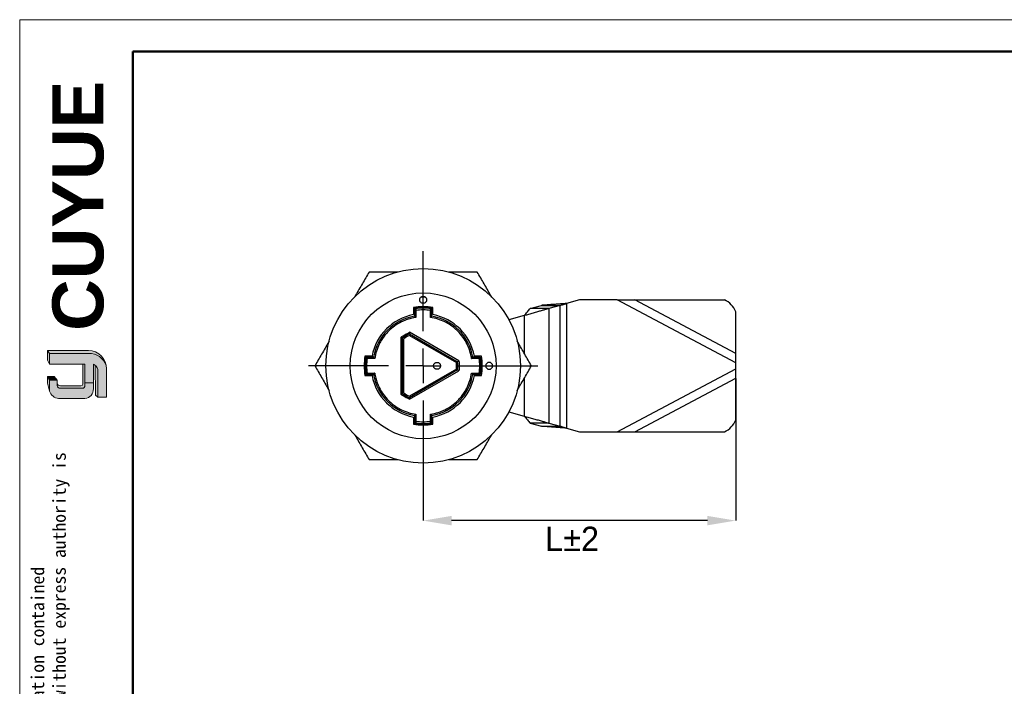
# Model space of a CAD drawing. Header units: millimetres. Extents: x 1639 to 1922, y 1717 to 1909.
# Tile 9 of 13: x 1639 to 1781, y 1813 to 1909. Entities that reach past the tile are written whole.
import ezdxf

# ---------------------------------------------------------------- set-up
doc = ezdxf.new("R2010")
doc.units = ezdxf.units.MM
doc.linetypes.add('CENTERX2', pattern=[20.319999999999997, 12.7, -2.54, 2.54, -2.54])
for name, color, linetype, lineweight in [('0007', 7, 'Continuous', 5), ('实线层', 7, 'Continuous', 25), ('尺寸线层', 3, 'Continuous', 18), ('粗实线层', 7, 'Continuous', 50), ('细实线层', 3, 'Continuous', 18)]:
    doc.layers.add(name, color=color, linetype=linetype, lineweight=lineweight)
for name, color, linetype in [('1轮廓实线层', 7, 'Continuous'), ('2细线层', 3, 'Continuous'), ('3中心线层', 1, 'CENTERX2')]:
    doc.layers.add(name, color=color, linetype=linetype)
doc.styles.add('ARIAL', font='arial.ttf')
doc.styles.add('SLDTEXTSTYLE1', font='txt')
doc.styles.get("Standard").update_dxf_attribs({"font": 'arial.ttf'})
doc.dimstyles.new('SLDDIMSTYLE3', dxfattribs={"dimtxt": 3.5, "dimasz": 4.08, "dimexe": 0, "dimexo": 0.0625, "dimgap": 0.875, "dimtad": 2, "dimdec": 0, "dimrnd": 1e-09, "dimzin": 12, "dimdsep": 46, "dimtxsty": 'SLDTEXTSTYLE1', "dimsah": 1, "dimcen": 0.09, "dimadec": 0, "dimazin": 3, "dimtfac": 1, "dimtofl": 0, "dimtmove": 0, "dimatfit": 3, "dimfxl": 1, "dimfrac": 2, "dimtolj": 1, "dimtzin": 12, "dimarcsym": 0})

# ---------------------------------------------------------------- blocks, each defined once
blk = doc.blocks.new('*D17')
at = {"layer": '2细线层', "color": 0, "lineweight": -2, "transparency": 16777216}
for p, q in [((1741.849602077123, 1857.523558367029), (1741.849602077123, 1837.085438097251)), ((1696.849602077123, 1842.803981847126), (1696.849602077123, 1837.085438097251)), ((1737.769602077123, 1837.085438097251), (1700.929602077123, 1837.085438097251))]:
    blk.add_line(p, q, dxfattribs=at)
at = {"layer": '2细线层', "color": 0, "transparency": 16777216}
for points in [[(1700.929602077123, 1837.765438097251), (1700.929602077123, 1836.405438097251), (1696.849602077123, 1837.085438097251)], [(1737.769602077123, 1837.765438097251), (1737.769602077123, 1836.405438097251), (1741.849602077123, 1837.085438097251)]]:
    blk.add_solid(points, dxfattribs=at)
at = {"layer": 'Defpoints', "color": 0, "transparency": 16777216}
for p in [(1741.849602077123, 1857.586058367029), (1696.849602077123, 1842.866481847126), (1696.849602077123, 1837.085438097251)]:
    blk.add_point(p, dxfattribs=at)
at = {"layer": '2细线层', "color": 0, "transparency": 16777216, "insert": (1718.287227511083, 1836.210438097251), "char_height": 3.5, "attachment_point": 2, "style": 'SLDTEXTSTYLE1'}
blk.add_mtext('\\A1;L%%p2', dxfattribs=at)
blk = doc.blocks.new('SW_CENTERMARKSYMBOL_0')
at = {"layer": '3中心线层', "color": 0}
for p, q in [((0, 5.000000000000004), (0, 16.50000000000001)), ((0, 0), (0, 2.500000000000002)), ((-4.99999999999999, 0), (-16.49999999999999, 0)), ((0, 0), (-2.499999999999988, 0)), ((0, 0), (0, -2.499999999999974)), ((0, 0), (2.500000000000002, 0)), ((5.000000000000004, 0), (16.50000000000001, 0)), ((0, -4.999999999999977), (0, -16.49999999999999))]:
    blk.add_line(p, q, dxfattribs=at)
blk = doc.blocks.new('SW_CENTERMARKSYMBOL_1')
at = {"layer": '3中心线层', "color": 0}
for p, q in [((0, 5.000000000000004), (0, 16.50000000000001)), ((0, 0), (0, 2.500000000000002)), ((-4.99999999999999, 0), (-16.49999999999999, 0)), ((0, 0), (-2.499999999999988, 0)), ((0, 0), (0, -2.499999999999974)), ((0, 0), (2.500000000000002, 0)), ((5.000000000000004, 0), (16.50000000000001, 0)), ((0, -4.999999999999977), (0, -16.49999999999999))]:
    blk.add_line(p, q, dxfattribs=at)

msp = doc.modelspace()

# ---------------------------------------------------------------- hatches: boundary and pattern name
at = {"layer": '实线层'}
h = msp.add_hatch(color=251, dxfattribs=at)
edge = h.paths.add_edge_path(flags=0)
edge.add_line((1642.736432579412, 1861.589690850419), (1643.055578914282, 1861.138517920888))
edge.add_line((1643.055578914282, 1861.138517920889), (1648.681717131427, 1861.138517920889))
edge.add_arc((1648.781033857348, 1858.592163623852), 2.548290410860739, 18.258457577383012, 92.23360366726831, ccw=False)
edge.add_arc((1648.612977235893, 1858.968328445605), 2.622263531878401, 9.265836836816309, 88.49787900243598)
edge.add_line((1648.681717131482, 1861.58969085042), (1642.736432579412, 1861.589690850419))
h = msp.add_hatch(color=254, dxfattribs=at)
h.paths.add_polyline_path([(1642.736432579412, 1856.865456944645), (1643.055578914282, 1855.719368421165), (1643.055578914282, 1857.295171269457), (1642.736432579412, 1857.837127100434)], flags=0)
h.paths.add_polyline_path([(1643.055578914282, 1859.603342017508), (1643.055578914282, 1861.138517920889), (1642.736432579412, 1861.589690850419), (1642.736432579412, 1860.169238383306)], flags=0)
h = msp.add_hatch(color=251, dxfattribs=at)
edge = h.paths.add_edge_path(flags=0)
edge.add_line((1647.551166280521, 1856.491665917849), (1644.616429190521, 1856.491665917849))
edge.add_arc((1644.615382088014, 1856.993156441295), 0.5014916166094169, 193.8962338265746, 270.1196323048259, ccw=False)
edge.add_line((1644.128567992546, 1856.872716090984), (1644.12856799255, 1856.511061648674))
edge.add_arc((1644.615382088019, 1856.631501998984), 0.5014916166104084, 193.8962338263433, 270.1196323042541)
edge.add_line((1644.616429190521, 1856.130011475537), (1647.769353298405, 1856.13001147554))
edge.add_arc((1647.784161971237, 1856.492374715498), 0.3626657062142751, 267.659799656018, 364.9883187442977)
edge.add_line((1648.145454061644, 1856.523909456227), (1648.145454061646, 1859.603342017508))
edge.add_line((1648.145454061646, 1859.603342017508), (1647.84015881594, 1859.603342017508))
edge.add_line((1647.84015881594, 1859.603342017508), (1647.84015881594, 1856.723121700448))
edge.add_arc((1647.560137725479, 1856.776608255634), 0.2850835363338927, 268.1966309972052, 349.18624476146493, ccw=False)
h = msp.add_hatch(color=251, dxfattribs=at)
edge = h.paths.add_edge_path(flags=0)
edge.add_line((1649.648978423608, 1855.155716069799), (1650.004225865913, 1854.832920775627))
edge.add_line((1650.004225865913, 1854.832920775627), (1650.004225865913, 1858.837649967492))
edge.add_arc((1649.052556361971, 1858.690927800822), 0.9629134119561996, 8.764480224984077, 53.88699480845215)
edge.add_line((1649.620078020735, 1859.46882329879), (1649.648978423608, 1855.155716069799))
msp.add_hatch(color=251, dxfattribs=at).paths.add_polyline_path([(1644.12856799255, 1857.295171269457), (1643.716775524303, 1857.837127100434), (1642.736432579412, 1857.837127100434), (1643.055578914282, 1857.295171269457)], flags=0)
h = msp.add_hatch(color=30, dxfattribs=at)
edge = h.paths.add_edge_path(flags=0)
edge.add_arc((1644.615382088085, 1856.631501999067), 0.5014916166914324, 193.8962338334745, 270.11963231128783, ccw=False)
edge.add_line((1644.128567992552, 1856.511061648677), (1644.12856799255, 1857.295171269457))
edge.add_line((1644.12856799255, 1857.295171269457), (1643.055578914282, 1857.295171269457))
edge.add_line((1643.055578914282, 1857.295171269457), (1643.055578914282, 1855.719368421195))
edge.add_arc((1644.535491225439, 1856.213122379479), 1.560106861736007, 198.4506221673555, 263.4013944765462)
edge.add_line((1644.356214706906, 1854.663350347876), (1648.145454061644, 1854.663350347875))
edge.add_arc((1648.021089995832, 1855.998288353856), 1.340718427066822, 275.3223660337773, 362.7233690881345)
edge.add_line((1649.360294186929, 1856.061991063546), (1649.360294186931, 1856.902096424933))
edge.add_line((1649.360294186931, 1856.902096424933), (1648.145454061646, 1856.902096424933))
edge.add_line((1648.145454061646, 1856.902096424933), (1648.145454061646, 1856.523909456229))
edge.add_arc((1647.784161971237, 1856.492374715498), 0.3626657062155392, -92.34020034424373, 4.988318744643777, ccw=False)
edge.add_line((1647.769353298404, 1856.130011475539), (1644.616429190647, 1856.13001147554))
at = {"layer": '尺寸线层'}
h = msp.add_hatch(color=179, dxfattribs=at)
edge = h.paths.add_edge_path(flags=0)
edge.add_line((1648.681717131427, 1861.138517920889), (1643.055578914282, 1861.138517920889))
edge.add_line((1643.055578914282, 1861.138517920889), (1643.055578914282, 1859.603342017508))
edge.add_line((1643.055578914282, 1859.603342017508), (1648.145454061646, 1859.603342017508))
edge.add_line((1648.145454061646, 1859.603342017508), (1648.145454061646, 1856.902096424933))
edge.add_line((1648.145454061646, 1856.902096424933), (1649.360294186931, 1856.902096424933))
edge.add_line((1649.360294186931, 1856.902096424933), (1649.360294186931, 1859.603342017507))
edge.add_arc((1649.052556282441, 1858.690927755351), 0.9629134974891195, 8.764482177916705, 71.36184450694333, ccw=False)
edge.add_line((1650.004225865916, 1858.837649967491), (1650.004225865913, 1854.832920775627))
edge.add_line((1650.004225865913, 1854.832920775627), (1651.234863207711, 1854.832920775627))
edge.add_line((1651.234863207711, 1854.832920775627), (1651.234863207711, 1858.923831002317))
edge.add_arc((1648.612977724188, 1858.968328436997), 2.622263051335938, 359.0276957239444, 369.2658387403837)
edge.add_arc((1648.781033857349, 1858.592163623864), 2.548290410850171, 18.25845757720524, 92.23360366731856)

# ---------------------------------------------------------------- linework, layer by layer
at = {"layer": '0007'}
for p, q in [((1642.736432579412, 1861.589690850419), (1648.681717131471, 1861.589690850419)), ((1642.736432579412, 1860.169238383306), (1642.736432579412, 1861.589690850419)), ((1643.055578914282, 1861.138517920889), (1642.736432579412, 1861.589690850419)), ((1643.055578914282, 1859.603342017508), (1642.736432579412, 1860.169238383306)), ((1643.055578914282, 1861.138517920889), (1648.681717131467, 1861.138517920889)), ((1643.055578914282, 1859.603342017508), (1643.055578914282, 1861.138517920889)), ((1648.145454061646, 1859.603342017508), (1643.055578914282, 1859.603342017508)), ((1647.84015881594, 1856.723121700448), (1647.84015881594, 1859.603342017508)), ((1648.145454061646, 1856.523909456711), (1648.145454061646, 1859.603342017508)), ((1649.360294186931, 1856.061991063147), (1649.360294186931, 1859.603342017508)), ((1649.648978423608, 1855.155716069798), (1649.620078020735, 1859.468823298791)), ((1650.004225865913, 1854.832920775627), (1650.004225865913, 1858.837649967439)), ((1651.234863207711, 1854.832920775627), (1651.234863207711, 1858.923831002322)), ((1642.736432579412, 1856.865456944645), (1642.736432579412, 1857.837127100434)), ((1643.716775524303, 1857.837127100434), (1642.736432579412, 1857.837127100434)), ((1643.055578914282, 1857.295171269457), (1642.736432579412, 1857.837127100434)), ((1643.055578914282, 1855.719368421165), (1643.055578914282, 1857.295171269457)), ((1644.12856799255, 1857.295171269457), (1643.055578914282, 1857.295171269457)), ((1644.12856799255, 1857.295171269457), (1643.716775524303, 1857.837127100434)), ((1644.12856799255, 1856.511061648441), (1644.12856799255, 1857.295171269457)), ((1643.055578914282, 1855.719368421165), (1642.736432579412, 1856.865456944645)), ((1647.551166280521, 1856.491665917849), (1644.61642921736, 1856.491665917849)), ((1647.769353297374, 1856.13001147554), (1644.61642921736, 1856.13001147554)), ((1648.145454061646, 1856.902096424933), (1649.360294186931, 1856.902096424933)), ((1648.145454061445, 1854.663350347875), (1644.356214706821, 1854.663350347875)), ((1650.004225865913, 1854.832920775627), (1649.648978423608, 1855.155716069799)), ((1651.234863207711, 1854.832920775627), (1650.004225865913, 1854.832920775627))]:
    msp.add_line(p, q, dxfattribs=at)
for centre, radius, start, end in [((1648.612977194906, 1858.968328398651), 2.622263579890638, 359.0276967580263, 88.49787813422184), ((1648.781034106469, 1858.592163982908), 2.548290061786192, 18.24249939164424, 92.23360957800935), ((1649.052556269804, 1858.690927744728), 0.9629135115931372, 8.76448268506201, 71.36184399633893), ((1644.535491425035, 1856.213122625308), 1.560107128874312, 198.4506284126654, 263.4013882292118), ((1644.615382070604, 1856.993156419), 0.5014915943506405, 193.8962318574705, 270.1196373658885), ((1644.615382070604, 1856.631501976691), 0.501491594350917, 193.8962318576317, 270.1196373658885), ((1647.560137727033, 1856.776608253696), 0.285083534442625, 268.1966306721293, 349.1862450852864), ((1647.784161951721, 1856.492374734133), 0.3626657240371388, 267.6598026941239, 4.988315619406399), ((1648.021090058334, 1855.998288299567), 1.340718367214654, 275.3223635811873, 2.723371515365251)]:
    msp.add_arc(centre, radius, start, end, dxfattribs=at)
at = {"layer": '1轮廓实线层', "linetype": 'Continuous', "lineweight": 25}
for p, q in [((1697.150078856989, 1869.26547169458), (1696.54918677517, 1869.26547169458)), ((1719.349602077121, 1868.866481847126), (1717.467636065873, 1868.328777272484)), ((1724.767089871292, 1868.866481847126), (1719.349602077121, 1868.866481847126)), ((1741.849602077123, 1859.791397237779), (1724.767089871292, 1868.866481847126)), ((1724.767089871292, 1868.866481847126), (1727.318634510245, 1868.866481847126)), ((1741.849602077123, 1861.146905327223), (1727.318634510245, 1868.866481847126)), ((1727.318634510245, 1868.866481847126), (1740.224494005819, 1868.866481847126)), ((1695.449602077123, 1867.750395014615), (1695.449602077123, 1866.734656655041)), ((1695.599602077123, 1867.398137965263), (1695.599602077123, 1866.507910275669)), ((1695.599602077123, 1867.398137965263), (1695.799602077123, 1867.398137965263)), ((1695.773676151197, 1867.596450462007), (1695.799602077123, 1867.398137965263)), ((1695.799602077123, 1867.398137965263), (1695.799602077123, 1866.337851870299)), ((1697.899602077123, 1867.398137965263), (1697.925528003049, 1867.596450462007)), ((1697.899602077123, 1866.337851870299), (1697.899602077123, 1867.398137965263)), ((1697.899602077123, 1867.398137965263), (1698.099602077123, 1867.398137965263)), ((1698.099602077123, 1866.507910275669), (1698.099602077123, 1867.398137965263)), ((1698.249602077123, 1866.734656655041), (1698.249602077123, 1867.750395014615)), ((1712.271893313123, 1867.610931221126), (1713.889927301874, 1868.073226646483)), ((1714.955174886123, 1867.610931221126), (1712.271893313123, 1867.610931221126)), ((1713.889927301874, 1868.073226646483), (1716.573208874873, 1868.073226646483)), ((1716.573208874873, 1868.073226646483), (1714.955174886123, 1867.610931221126)), ((1714.955174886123, 1867.610931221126), (1714.955174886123, 1851.122032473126)), ((1716.573208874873, 1850.659737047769), (1716.573208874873, 1868.073226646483)), ((1717.467636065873, 1868.328777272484), (1717.467636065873, 1850.404186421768)), ((1741.849602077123, 1861.146905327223), (1741.849602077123, 1867.151926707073)), ((1711.377466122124, 1866.588728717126), (1709.19670411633, 1865.965653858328)), ((1711.377466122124, 1866.588728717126), (1711.377466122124, 1861.203483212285)), ((1693.649602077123, 1863.46526215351), (1693.649602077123, 1855.267701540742)), ((1693.849602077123, 1855.366481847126), (1693.849602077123, 1863.366481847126)), ((1694.049602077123, 1855.467764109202), (1694.049602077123, 1863.265199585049)), ((1694.873213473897, 1863.740711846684), (1701.62599068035, 1859.841994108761)), ((1694.885500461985, 1863.964558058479), (1701.813703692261, 1859.964558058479)), ((1701.999249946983, 1860.088372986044), (1694.899954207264, 1864.187153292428)), ((1689.481427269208, 1860.766481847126), (1688.465688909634, 1860.766481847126)), ((1688.817945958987, 1860.416481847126), (1688.619633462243, 1860.442407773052)), ((1689.70817364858, 1860.616481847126), (1688.817945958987, 1860.616481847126)), ((1688.817945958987, 1860.416481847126), (1688.817945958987, 1860.616481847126)), ((1689.87823205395, 1860.416481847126), (1688.817945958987, 1860.416481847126)), ((1704.88125819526, 1860.416481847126), (1703.820972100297, 1860.416481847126)), ((1704.88125819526, 1860.616481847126), (1703.991030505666, 1860.616481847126)), ((1705.233515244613, 1860.766481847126), (1704.217776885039, 1860.766481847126)), ((1704.88125819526, 1860.616481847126), (1704.88125819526, 1860.416481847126)), ((1705.079570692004, 1860.442407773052), (1704.88125819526, 1860.416481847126)), ((1741.849602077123, 1859.791397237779), (1741.849602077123, 1861.146905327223)), ((1701.62599068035, 1858.890969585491), (1694.873213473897, 1854.992251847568)), ((1701.813703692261, 1858.768405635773), (1694.885500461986, 1854.768405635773)), ((1694.899954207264, 1854.545810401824), (1701.999249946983, 1858.644590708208)), ((1724.767089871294, 1849.866481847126), (1741.849602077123, 1858.941566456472)), ((1741.849602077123, 1858.941566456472), (1741.849602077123, 1859.791397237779)), ((1741.849602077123, 1857.586058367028), (1741.849602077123, 1858.941566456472)), ((1688.465688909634, 1857.966481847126), (1689.481427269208, 1857.966481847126)), ((1688.619633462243, 1858.2905559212), (1688.817945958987, 1858.316481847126)), ((1688.817945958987, 1858.316481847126), (1689.87823205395, 1858.316481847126)), ((1688.817945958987, 1858.116481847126), (1688.817945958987, 1858.316481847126)), ((1688.817945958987, 1858.116481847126), (1689.70817364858, 1858.116481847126)), ((1703.820972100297, 1858.316481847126), (1704.88125819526, 1858.316481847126)), ((1703.991030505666, 1858.116481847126), (1704.88125819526, 1858.116481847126)), ((1704.217776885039, 1857.966481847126), (1705.233515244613, 1857.966481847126)), ((1704.88125819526, 1858.316481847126), (1704.88125819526, 1858.116481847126)), ((1704.88125819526, 1858.316481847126), (1705.079570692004, 1858.2905559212)), ((1711.377466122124, 1857.52948049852), (1711.377466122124, 1852.144234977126)), ((1727.318634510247, 1849.866481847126), (1741.849602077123, 1857.586058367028)), ((1741.849602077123, 1851.581036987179), (1741.849602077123, 1857.586058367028)), ((1695.449602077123, 1851.99830703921), (1695.449602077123, 1850.982568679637)), ((1695.599602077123, 1852.225053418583), (1695.599602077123, 1851.334825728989)), ((1695.799602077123, 1852.395111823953), (1695.799602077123, 1851.334825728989)), ((1697.899602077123, 1851.334825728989), (1697.899602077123, 1852.395111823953)), ((1698.099602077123, 1851.334825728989), (1698.099602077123, 1852.225053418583)), ((1698.249602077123, 1850.982568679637), (1698.249602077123, 1851.99830703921)), ((1709.19670411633, 1852.767309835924), (1711.377466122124, 1852.144234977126)), ((1695.799602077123, 1851.334825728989), (1695.599602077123, 1851.334825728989)), ((1695.799602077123, 1851.334825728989), (1695.773676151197, 1851.136513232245)), ((1698.099602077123, 1851.334825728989), (1697.899602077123, 1851.334825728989)), ((1697.925528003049, 1851.136513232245), (1697.899602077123, 1851.334825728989)), ((1714.955174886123, 1851.122032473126), (1712.271893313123, 1851.122032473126)), ((1712.271893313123, 1851.122032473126), (1713.889927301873, 1850.659737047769)), ((1713.889927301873, 1850.659737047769), (1716.573208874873, 1850.659737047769)), ((1714.955174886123, 1851.122032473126), (1716.573208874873, 1850.659737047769)), ((1717.467636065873, 1850.404186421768), (1719.349602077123, 1849.866481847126)), ((1719.349602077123, 1849.866481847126), (1724.767089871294, 1849.866481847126)), ((1724.767089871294, 1849.866481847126), (1727.318634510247, 1849.866481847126)), ((1727.318634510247, 1849.866481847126), (1740.224494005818, 1849.866481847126))]:
    msp.add_line(p, q, dxfattribs=at)
at = {"layer": '1轮廓实线层', "linetype": 'Continuous', "lineweight": 25, "flags": 128}
for points in [[(1705.149449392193, 1860.766481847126), (1705.235537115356, 1860.090055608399), (1705.266695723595, 1859.366481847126)], [(1705.266695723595, 1859.366481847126), (1705.235537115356, 1858.642908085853), (1705.149449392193, 1857.966481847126)]]:
    msp.add_lwpolyline(points, dxfattribs=at)
at = {"layer": '1轮廓实线层', "linetype": 'Continuous', "lineweight": 25}
for radius in [14, 10.50000000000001]:
    msp.add_circle((1696.849602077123, 1859.366481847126), radius, dxfattribs=at)
for centre, radius, start, end in [((1738.944735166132, 1866.026045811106), 3.115422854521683, 21.18555034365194, 65.74604767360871), ((1696.849602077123, 1859.366481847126), 8.499999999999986, 80.51985099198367, 99.48014900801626), ((1696.849602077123, 1859.366481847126), 8.417093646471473, 80.42559924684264, 99.57440075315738), ((1695.799602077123, 1867.398137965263), 0.2000000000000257, 97.44819056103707, 180), ((1696.849602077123, 1859.366481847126), 8.300000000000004, 82.55180943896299, 97.44819056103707), ((1697.899602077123, 1867.398137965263), 0.2000000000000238, 0, 82.55180943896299), ((1696.849602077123, 1859.366481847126), 7.500000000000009, 100.758318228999, 169.2416817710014), ((1696.849602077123, 1859.366481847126), 7.250000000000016, 99.9281918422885, 170.0718081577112), ((1696.849602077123, 1859.366481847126), 7.249999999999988, 9.928191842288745, 80.07180815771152), ((1696.849602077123, 1859.366481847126), 7.49999999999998, 10.75831822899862, 79.24168177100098), ((1696.849602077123, 1859.366481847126), 5.000000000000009, 113.130102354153, 126.869897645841), ((1696.849602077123, 1859.366481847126), 4.799999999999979, 114.3146652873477, 125.6853347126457), ((1696.849602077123, 1859.366481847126), 8.500000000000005, 170.5198509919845, 189.4801490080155), ((1696.849602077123, 1859.366481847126), 8.417093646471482, 170.4255992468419, 189.5744007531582), ((1696.849602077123, 1859.366481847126), 8.30000000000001, 172.5518094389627, 187.4481905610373), ((1688.817945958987, 1860.416481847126), 0.2000000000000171, 90, 172.5518094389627), ((1704.88125819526, 1860.416481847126), 0.2000000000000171, 7.448190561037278, 90), ((1696.849602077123, 1859.366481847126), 8.299999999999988, 352.5518094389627, 7.448190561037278), ((1696.849602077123, 1859.366481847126), 8.499999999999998, 350.5198509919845, 9.480149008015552), ((1696.849602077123, 1859.366481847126), 4.799999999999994, 354.3146652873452, 5.685334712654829), ((1696.849602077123, 1859.366481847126), 4.999999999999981, 353.1301023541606, 6.869897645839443), ((1706.351708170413, 1859.366481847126), 0.5, 0, 180), ((1706.351708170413, 1859.366481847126), 0.5, 180, 0), ((1688.817945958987, 1858.316481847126), 0.1999999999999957, 187.4481905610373, 270), ((1696.849602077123, 1859.366481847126), 7.500000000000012, 190.7583182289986, 259.241681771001), ((1696.849602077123, 1859.366481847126), 7.250000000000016, 189.9281918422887, 260.0718081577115), ((1696.849602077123, 1859.366481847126), 7.250000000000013, 279.9281918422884, 350.0718081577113), ((1696.849602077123, 1859.366481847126), 7.500000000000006, 280.758318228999, 349.2416817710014), ((1704.88125819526, 1858.316481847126), 0.1999999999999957, 270, 352.5518094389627), ((1696.849602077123, 1859.366481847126), 5.000000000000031, 233.130102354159, 246.8698976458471), ((1696.849602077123, 1859.366481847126), 4.800000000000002, 234.3146652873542, 245.6853347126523), ((1738.944735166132, 1852.706917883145), 3.115422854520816, 294.2539523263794, 338.8144496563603), ((1696.849602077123, 1859.366481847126), 8.4170936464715, 260.4255992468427, 279.5744007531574), ((1696.849602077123, 1859.366481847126), 8.500000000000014, 260.5198509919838, 279.4801490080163), ((1695.799602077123, 1851.334825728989), 0.2000000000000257, 180, 262.5518094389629), ((1696.849602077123, 1859.366481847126), 8.300000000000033, 262.5518094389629, 277.4481905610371), ((1697.899602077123, 1851.334825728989), 0.200000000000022, 277.4481905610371, 0)]:
    msp.add_arc(centre, radius, start, end, dxfattribs=at)
for points, knots in [([(1689.05537340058, 1872.866481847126), (1688.734506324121, 1872.310723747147), (1688.092800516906, 1871.199256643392), (1687.410038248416, 1870.016677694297), (1687.048114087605, 1869.389806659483), (1687.010736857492, 1869.325067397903)], [0, 0, 0, 0, 0.4727978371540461, 0.9455539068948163, 1, 1, 1, 1]), ([(1693.180001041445, 1872.866481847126), (1693.104149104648, 1872.866481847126), (1692.37381979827, 1872.866481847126), (1690.996422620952, 1872.866481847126), (1689.702409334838, 1872.866481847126), (1689.05537340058, 1872.866481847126)], [0, 0, 0, 0, 0.05477204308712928, 0.5273646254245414, 1, 1, 1, 1]), ([(1704.643830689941, 1872.866481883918), (1704.002099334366, 1872.866481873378), (1702.718693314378, 1872.8664818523), (1701.346250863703, 1872.866481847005), (1700.615465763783, 1872.866481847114), (1700.533784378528, 1872.866481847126)], [0, 0, 0, 0, 0.4704249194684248, 0.9408082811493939, 1, 1, 1, 1]), ([(1706.720939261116, 1869.268824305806), (1706.67807988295, 1869.34305892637), (1706.307974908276, 1869.98409954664), (1705.614349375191, 1871.18549421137), (1704.967346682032, 1872.306135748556), (1704.643830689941, 1872.866481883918)], [0, 0, 0, 0, 0.06145769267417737, 0.5307076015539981, 1, 1, 1, 1]), ([(1697.349602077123, 1868.868587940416), (1697.349602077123, 1868.93139528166), (1697.324693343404, 1869.062184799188), (1697.213140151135, 1869.232126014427), (1697.043198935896, 1869.343679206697), (1696.849602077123, 1869.380549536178), (1696.656005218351, 1869.343679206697), (1696.486064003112, 1869.232126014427), (1696.374510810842, 1869.062184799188), (1696.337640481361, 1868.868587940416), (1696.374510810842, 1868.674991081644), (1696.486064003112, 1868.505049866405), (1696.656005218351, 1868.393496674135), (1696.849602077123, 1868.356626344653), (1697.043198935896, 1868.393496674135), (1697.213140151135, 1868.505049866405), (1697.324693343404, 1868.674991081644), (1697.349602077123, 1868.805780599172), (1697.349602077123, 1868.868587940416)], [0, 0, 0, 0, 0.06002711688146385, 0.1250000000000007, 0.1899728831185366, 0.2500000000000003, 0.3100271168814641, 0.3750000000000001, 0.4399728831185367, 0.5000000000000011, 0.5600271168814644, 0.6250000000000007, 0.689972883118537, 0.7500000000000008, 0.8100271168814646, 0.8750000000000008, 0.9399728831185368, 1, 1, 1, 1]), ([(1714.955174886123, 1867.610931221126), (1714.864974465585, 1867.585159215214), (1714.68456446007, 1867.533612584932), (1714.311346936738, 1867.426978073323), (1713.852192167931, 1867.295793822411), (1713.296468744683, 1867.137014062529), (1712.683569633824, 1866.961899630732), (1712.03581060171, 1866.776827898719), (1711.594856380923, 1866.650840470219), (1711.377466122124, 1866.588728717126)], [0, 0, 0, 0, 0.1240707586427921, 0.2481541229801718, 0.3962244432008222, 0.5443185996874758, 0.6976130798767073, 0.850923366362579, 1, 1, 1, 1]), ([(1711.377466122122, 1866.588728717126), (1711.459063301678, 1866.681981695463), (1711.624712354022, 1866.871292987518), (1711.862935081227, 1867.143550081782), (1712.094543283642, 1867.408244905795), (1712.211406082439, 1867.541802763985), (1712.271893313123, 1867.610931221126)], [0, 0, 0, 0, 0.2454066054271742, 0.4981957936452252, 0.7402702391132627, 0.9999999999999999, 0.9999999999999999, 0.9999999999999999, 0.9999999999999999]), ([(1717.467636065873, 1868.328777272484), (1717.245483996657, 1868.312848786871), (1716.794740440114, 1868.280530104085), (1716.140524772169, 1868.233816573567), (1715.518267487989, 1868.189598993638), (1714.956677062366, 1868.149468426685), (1714.463381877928, 1868.114338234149), (1714.11440521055, 1868.08929968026), (1713.948212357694, 1868.077399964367), (1713.889927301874, 1868.073226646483)], [0, 0, 0, 0, 0.1506147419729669, 0.3055952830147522, 0.4562112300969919, 0.6112064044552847, 0.761609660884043, 0.9163947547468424, 1, 1, 1, 1]), ([(1716.573208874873, 1868.073226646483), (1716.63359876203, 1868.090480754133), (1716.754310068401, 1868.12496940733), (1717.040275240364, 1868.206682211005), (1717.289486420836, 1868.27787688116), (1717.434594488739, 1868.319336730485), (1717.467636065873, 1868.328777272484)], [0, 0, 0, 0, 0.3003731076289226, 0.6004056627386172, 0.9090110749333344, 1, 1, 1, 1]), ([(1695.799602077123, 1866.337851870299), (1695.560356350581, 1866.294631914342), (1695.083111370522, 1866.208417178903), (1694.388340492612, 1865.985864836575), (1693.590880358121, 1865.642033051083), (1692.721188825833, 1865.121325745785), (1691.939849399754, 1864.45589739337), (1691.341830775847, 1863.790430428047), (1690.893884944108, 1863.166563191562), (1690.46622969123, 1862.40337571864), (1690.088204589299, 1861.489057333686), (1689.948228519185, 1860.774035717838), (1689.87823205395, 1860.416481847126)], [0, 0, 0, 0, 0.08133096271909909, 0.1622381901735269, 0.2435951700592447, 0.3717619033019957, 0.4999881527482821, 0.5856493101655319, 0.6708258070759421, 0.7565397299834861, 0.8782552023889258, 1, 1, 1, 1]), ([(1695.799602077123, 1866.337851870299), (1695.782723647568, 1866.352326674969), (1695.757261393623, 1866.374162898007), (1695.713431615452, 1866.4136351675), (1695.674513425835, 1866.44552390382), (1695.638698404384, 1866.472656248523), (1695.616216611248, 1866.490693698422), (1695.60211868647, 1866.504585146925), (1695.600385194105, 1866.506875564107), (1695.599602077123, 1866.507910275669)], [0, 0, 0, 0, 0.1831157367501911, 0.2762424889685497, 0.5007207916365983, 0.6306973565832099, 0.7586984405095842, 0.8909903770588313, 1, 1, 1, 1]), ([(1697.899602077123, 1866.337851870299), (1697.916473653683, 1866.352320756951), (1697.941933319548, 1866.374154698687), (1697.985763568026, 1866.413625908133), (1698.02468256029, 1866.44551680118), (1698.060499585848, 1866.472653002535), (1698.082982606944, 1866.490691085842), (1698.097084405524, 1866.504587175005), (1698.098818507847, 1866.506876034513), (1698.099602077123, 1866.507910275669)], [0, 0, 0, 0, 0.1830411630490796, 0.2762140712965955, 0.5007100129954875, 0.630634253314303, 0.758685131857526, 0.8909597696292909, 1, 1, 1, 1]), ([(1703.820972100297, 1860.416481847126), (1703.77775214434, 1860.655727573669), (1703.6915374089, 1861.132972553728), (1703.468985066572, 1861.827743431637), (1703.12515328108, 1862.625203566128), (1702.604445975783, 1863.494895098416), (1701.939017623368, 1864.276234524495), (1701.273550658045, 1864.874253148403), (1700.64968342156, 1865.322198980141), (1699.886495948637, 1865.749854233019), (1698.972177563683, 1866.12787933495), (1698.257155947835, 1866.267855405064), (1697.899602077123, 1866.337851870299)], [0, 0, 0, 0, 0.08133096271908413, 0.162238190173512, 0.2435951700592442, 0.3717619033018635, 0.4999881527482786, 0.585649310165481, 0.6708258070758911, 0.7565397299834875, 0.8782552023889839, 1, 1, 1, 1]), ([(1683.315082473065, 1862.924006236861), (1683.279949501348, 1862.863154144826), (1682.917581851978, 1862.235514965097), (1682.231672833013, 1861.04748569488), (1681.584663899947, 1859.926833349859), (1681.261144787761, 1859.366481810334)], [0, 0, 0, 0, 0.05094452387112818, 0.5254507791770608, 1, 1, 1, 1]), ([(1693.849602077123, 1863.366481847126), (1693.848975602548, 1863.366893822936), (1693.847659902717, 1863.367759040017), (1693.836472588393, 1863.374029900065), (1693.81692268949, 1863.383862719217), (1693.782758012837, 1863.39957024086), (1693.747883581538, 1863.415844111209), (1693.719445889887, 1863.430573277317), (1693.693342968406, 1863.443922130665), (1693.668676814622, 1863.455956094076), (1693.649602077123, 1863.46526215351)], [0, 0, 0, 0, 0.1079390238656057, 0.2266897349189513, 0.357120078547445, 0.4998829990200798, 0.722964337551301, 0.7525158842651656, 0.8086165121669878, 1, 1, 1, 1]), ([(1694.899954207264, 1864.187153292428), (1694.898454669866, 1864.165984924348), (1694.896515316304, 1864.138607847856), (1694.893990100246, 1864.085823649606), (1694.890546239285, 1864.041163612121), (1694.886776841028, 1864.00155620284), (1694.885533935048, 1863.97970362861), (1694.885365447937, 1863.966879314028), (1694.885456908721, 1863.965306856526), (1694.885500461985, 1863.964558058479)], [0, 0, 0, 0, 0.1914050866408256, 0.2475444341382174, 0.4998965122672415, 0.6426965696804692, 0.7731754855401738, 0.8919870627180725, 1, 1, 1, 1]), ([(1712.438059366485, 1859.366481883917), (1712.117196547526, 1859.922232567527), (1711.475499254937, 1861.033684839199), (1710.781996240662, 1862.234867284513), (1710.409301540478, 1862.880393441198), (1710.361168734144, 1862.963761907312)], [0, 0, 0, 0, 0.4655061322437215, 0.9309711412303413, 1, 1, 1, 1]), ([(1689.87823205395, 1860.416481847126), (1689.863763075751, 1860.433353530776), (1689.841928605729, 1860.458813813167), (1689.802456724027, 1860.50264492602), (1689.770565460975, 1860.541564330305), (1689.743429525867, 1860.577380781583), (1689.725392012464, 1860.599862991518), (1689.711496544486, 1860.613964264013), (1689.709207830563, 1860.615698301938), (1689.70817364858, 1860.616481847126)], [0, 0, 0, 0, 0.1830422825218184, 0.2762206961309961, 0.5007196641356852, 0.6306420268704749, 0.7586902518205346, 0.8909613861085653, 0.9999999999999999, 0.9999999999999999, 0.9999999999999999, 0.9999999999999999]), ([(1701.813703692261, 1859.964558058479), (1701.814373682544, 1859.964894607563), (1701.815780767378, 1859.965601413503), (1701.826804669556, 1859.97215425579), (1701.845094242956, 1859.984168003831), (1701.875778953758, 1860.005901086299), (1701.90730990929, 1860.027966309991), (1701.934285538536, 1860.045230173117), (1701.95889814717, 1860.061162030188), (1701.981653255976, 1860.076506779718), (1701.999249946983, 1860.088372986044)], [0, 0, 0, 0, 0.1079373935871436, 0.2266854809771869, 0.3571121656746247, 0.4998703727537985, 0.7229560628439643, 0.752512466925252, 0.8086160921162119, 1, 1, 1, 1]), ([(1703.820972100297, 1860.416481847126), (1703.835446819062, 1860.433360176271), (1703.857282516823, 1860.458821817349), (1703.89675411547, 1860.502650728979), (1703.928642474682, 1860.541568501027), (1703.955775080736, 1860.577384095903), (1703.97381309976, 1860.599866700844), (1703.98770517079, 1860.613965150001), (1703.989995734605, 1860.615698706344), (1703.991030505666, 1860.616481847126)], [0, 0, 0, 0, 0.1831146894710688, 0.2762359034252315, 0.5007111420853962, 0.6306895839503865, 0.758693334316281, 0.8909887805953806, 1, 1, 1, 1]), ([(1681.261144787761, 1859.366481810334), (1681.582010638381, 1858.810725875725), (1682.223713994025, 1857.699263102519), (1682.90952919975, 1856.511396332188), (1683.274514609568, 1855.879223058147), (1683.31494873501, 1855.809189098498)], [0, 0, 0, 0, 0.4707022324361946, 0.9413628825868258, 1, 1, 1, 1]), ([(1698.849602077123, 1858.866481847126), (1698.912474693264, 1858.8731963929), (1699.009465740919, 1858.883554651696), (1699.126031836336, 1858.945774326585), (1699.205432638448, 1859.010311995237), (1699.270538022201, 1859.08991753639), (1699.33084624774, 1859.206428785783), (1699.361737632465, 1859.366485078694), (1699.330881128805, 1859.526345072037), (1699.270637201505, 1859.642911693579), (1699.205684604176, 1859.722312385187), (1699.126189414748, 1859.787417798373), (1699.009643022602, 1859.847726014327), (1698.849602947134, 1859.878617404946), (1698.68973829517, 1859.84776089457), (1698.573172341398, 1859.787516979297), (1698.493771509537, 1859.72256434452), (1698.428666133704, 1859.643069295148), (1698.368357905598, 1859.526522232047), (1698.337466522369, 1859.366486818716), (1698.368323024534, 1859.20660596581), (1698.428566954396, 1859.090075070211), (1698.493519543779, 1859.01056354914), (1698.573014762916, 1858.945872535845), (1698.689561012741, 1858.883579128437), (1698.786730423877, 1858.873198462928), (1698.849602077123, 1858.866481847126)], [0, 0, 0, 0, 0.05986074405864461, 0.09234475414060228, 0.1249999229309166, 0.1574840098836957, 0.1901392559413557, 0.2500000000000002, 0.3098607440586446, 0.3423447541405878, 0.3749999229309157, 0.4074840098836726, 0.4401392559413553, 0.4999999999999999, 0.5598607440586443, 0.5923447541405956, 0.6249999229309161, 0.6574840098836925, 0.6901392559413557, 0.7500000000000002, 0.8098607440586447, 0.8423447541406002, 0.8749999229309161, 0.9074840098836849, 0.9401392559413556, 1, 1, 1, 1]), ([(1701.999249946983, 1858.644590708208), (1701.981667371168, 1858.656473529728), (1701.958927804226, 1858.671841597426), (1701.914477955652, 1858.700420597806), (1701.877523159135, 1858.725733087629), (1701.845106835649, 1858.748801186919), (1701.826803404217, 1858.760803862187), (1701.815781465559, 1858.767361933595), (1701.814373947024, 1858.768068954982), (1701.813703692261, 1858.768405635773)], [0, 0, 0, 0, 0.1914050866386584, 0.2475444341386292, 0.4998965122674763, 0.6426965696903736, 0.7731754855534, 0.8919870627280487, 1, 1, 1, 1]), ([(1710.37101215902, 1855.786251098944), (1710.410516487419, 1855.854674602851), (1710.777261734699, 1856.489896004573), (1711.467536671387, 1857.685487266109), (1712.114542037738, 1858.806133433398), (1712.438059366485, 1859.366481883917)], [0, 0, 0, 0, 0.05692136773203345, 0.5284393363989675, 1, 1, 1, 1]), ([(1689.87823205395, 1858.316481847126), (1689.863757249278, 1858.299603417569), (1689.84192102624, 1858.274141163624), (1689.802448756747, 1858.230311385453), (1689.770560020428, 1858.191393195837), (1689.743427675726, 1858.155578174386), (1689.725390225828, 1858.13309638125), (1689.711498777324, 1858.118998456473), (1689.709208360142, 1858.117264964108), (1689.70817364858, 1858.116481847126)], [0, 0, 0, 0, 0.183115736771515, 0.2762424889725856, 0.500720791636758, 0.6306973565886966, 0.7586984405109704, 0.890990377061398, 1, 1, 1, 1]), ([(1689.87823205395, 1858.316481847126), (1689.921452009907, 1858.077236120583), (1690.007666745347, 1857.599991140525), (1690.230219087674, 1856.905220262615), (1690.574050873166, 1856.107760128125), (1691.094758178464, 1855.238068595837), (1691.760186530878, 1854.456729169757), (1692.425653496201, 1853.858710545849), (1693.049520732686, 1853.410764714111), (1693.812708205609, 1852.983109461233), (1694.727026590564, 1852.605084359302), (1695.442048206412, 1852.465108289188), (1695.799602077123, 1852.395111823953)], [0, 0, 0, 0, 0.081330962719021, 0.1622381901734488, 0.2435951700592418, 0.3717619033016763, 0.4999881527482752, 0.5856493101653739, 0.6708258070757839, 0.7565397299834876, 0.8782552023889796, 1, 1, 1, 1]), ([(1697.899602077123, 1852.395111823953), (1698.138847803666, 1852.43833177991), (1698.616092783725, 1852.524546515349), (1699.310863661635, 1852.747098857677), (1700.108323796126, 1853.090930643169), (1700.978015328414, 1853.611637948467), (1701.759354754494, 1854.277066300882), (1702.357373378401, 1854.942533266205), (1702.805319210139, 1855.56640050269), (1703.232974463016, 1856.329587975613), (1703.610999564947, 1857.243906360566), (1703.750975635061, 1857.958927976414), (1703.820972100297, 1858.316481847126)], [0, 0, 0, 0, 0.0813309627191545, 0.1622381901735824, 0.2435951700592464, 0.3717619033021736, 0.4999881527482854, 0.5856493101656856, 0.6708258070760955, 0.7565397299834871, 0.8782552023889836, 1, 1, 1, 1]), ([(1703.820972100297, 1858.316481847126), (1703.835440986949, 1858.299610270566), (1703.857274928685, 1858.274150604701), (1703.89674613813, 1858.230320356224), (1703.928637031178, 1858.191401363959), (1703.955773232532, 1858.155584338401), (1703.973811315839, 1858.133101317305), (1703.987707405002, 1858.118999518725), (1703.989996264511, 1858.117265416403), (1703.991030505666, 1858.116481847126)], [0, 0, 0, 0, 0.1830411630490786, 0.2762140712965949, 0.5007100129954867, 0.6306342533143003, 0.7586851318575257, 0.8909597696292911, 1, 1, 1, 1]), ([(1693.649602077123, 1855.267701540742), (1693.668684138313, 1855.276987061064), (1693.693362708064, 1855.288995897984), (1693.740336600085, 1855.313200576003), (1693.780734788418, 1855.332547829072), (1693.816921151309, 1855.349087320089), (1693.836468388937, 1855.358937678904), (1693.847659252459, 1855.365204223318), (1693.848975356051, 1855.366069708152), (1693.849602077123, 1855.366481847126)], [0, 0, 0, 0, 0.1914045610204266, 0.2475409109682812, 0.4998839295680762, 0.6426886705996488, 0.7731712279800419, 0.8919854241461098, 0.9999999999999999, 0.9999999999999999, 0.9999999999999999, 0.9999999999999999]), ([(1694.885500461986, 1854.768405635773), (1694.885456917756, 1854.767657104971), (1694.8853654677, 1854.766085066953), (1694.885528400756, 1854.753261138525), (1694.886787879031, 1854.731414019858), (1694.890267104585, 1854.693972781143), (1694.893610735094, 1854.655633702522), (1694.895073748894, 1854.623641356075), (1694.896564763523, 1854.594361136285), (1694.898476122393, 1854.566982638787), (1694.899954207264, 1854.545810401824)], [0, 0, 0, 0, 0.1079390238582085, 0.2266897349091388, 0.3571200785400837, 0.4998829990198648, 0.722964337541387, 0.7525158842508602, 0.8086165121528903, 1, 1, 1, 1]), ([(1695.799602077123, 1852.395111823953), (1695.782730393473, 1852.380642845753), (1695.757270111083, 1852.358808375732), (1695.71343899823, 1852.31933649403), (1695.674519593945, 1852.287445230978), (1695.638703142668, 1852.26030929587), (1695.616220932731, 1852.242271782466), (1695.602119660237, 1852.228376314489), (1695.600385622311, 1852.226087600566), (1695.599602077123, 1852.225053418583)], [0, 0, 0, 0, 0.1830422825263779, 0.2762206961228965, 0.5007196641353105, 0.6306420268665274, 0.758690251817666, 0.8909613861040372, 0.9999999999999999, 0.9999999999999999, 0.9999999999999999, 0.9999999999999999]), ([(1697.899602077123, 1852.395111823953), (1697.916480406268, 1852.380637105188), (1697.941942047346, 1852.358801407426), (1697.985770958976, 1852.319329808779), (1698.024688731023, 1852.287441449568), (1698.0605043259, 1852.260308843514), (1698.082986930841, 1852.24227082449), (1698.097085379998, 1852.228378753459), (1698.098818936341, 1852.226088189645), (1698.099602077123, 1852.225053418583)], [0, 0, 0, 0, 0.1831146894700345, 0.2762359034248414, 0.5007111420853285, 0.6306895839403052, 0.7586933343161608, 0.8909887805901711, 1, 1, 1, 1]), ([(1711.377466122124, 1852.144234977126), (1711.610705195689, 1852.077596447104), (1712.07716851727, 1851.944323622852), (1712.757287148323, 1851.750000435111), (1713.396737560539, 1851.567301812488), (1713.973877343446, 1851.402405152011), (1714.467708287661, 1851.26130905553), (1714.779607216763, 1851.172198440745), (1714.921521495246, 1851.13164845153), (1714.955174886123, 1851.122032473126)], [0, 0, 0, 0, 0.159979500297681, 0.3199488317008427, 0.4797805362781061, 0.6395846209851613, 0.7955689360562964, 0.9515214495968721, 1, 1, 1, 1]), ([(1711.377466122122, 1852.144234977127), (1711.459063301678, 1852.050981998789), (1711.624712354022, 1851.861670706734), (1711.862935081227, 1851.58941361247), (1712.094543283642, 1851.324718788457), (1712.211406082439, 1851.191160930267), (1712.271893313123, 1851.122032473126)], [0, 0, 0, 0, 0.2454066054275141, 0.4981957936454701, 0.7402702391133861, 1, 1, 1, 1]), ([(1717.467636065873, 1850.404186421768), (1717.245483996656, 1850.420114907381), (1716.794740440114, 1850.452433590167), (1716.140524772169, 1850.499147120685), (1715.518267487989, 1850.543364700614), (1714.956677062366, 1850.583495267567), (1714.463381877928, 1850.618625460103), (1714.11440521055, 1850.643664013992), (1713.948212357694, 1850.655563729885), (1713.889927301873, 1850.659737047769)], [0, 0, 0, 0, 0.1506147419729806, 0.3055952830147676, 0.4562112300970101, 0.6112064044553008, 0.7616096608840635, 0.9163947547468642, 1, 1, 1, 1]), ([(1717.467636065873, 1850.404186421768), (1717.351694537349, 1850.437311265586), (1717.11973741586, 1850.503582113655), (1716.81331321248, 1850.591136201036), (1716.645364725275, 1850.639116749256), (1716.582232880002, 1850.65715821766), (1716.573208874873, 1850.659737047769)], [0, 0, 0, 0, 0.3179285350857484, 0.636060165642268, 0.9479787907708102, 1, 1, 1, 1]), ([(1687.010593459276, 1849.408144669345), (1687.042672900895, 1849.352581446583), (1687.401982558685, 1848.730238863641), (1688.084841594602, 1847.547492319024), (1688.731853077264, 1846.426835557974), (1689.055373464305, 1845.866481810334)], [0, 0, 0, 0, 0.04672424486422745, 0.5233405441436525, 1, 1, 1, 1]), ([(1704.643830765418, 1845.866481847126), (1704.964694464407, 1846.422234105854), (1705.606393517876, 1847.533689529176), (1706.297568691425, 1848.730840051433), (1706.667928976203, 1849.372322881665), (1706.713730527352, 1849.451653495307)], [0, 0, 0, 0, 0.4670673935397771, 0.9340935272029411, 1, 1, 1, 1]), ([(1689.055373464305, 1845.866481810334), (1689.697102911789, 1845.866481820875), (1690.980505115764, 1845.866481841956), (1692.357720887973, 1845.866481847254), (1693.093292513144, 1845.86648184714), (1693.179753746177, 1845.866481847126)], [0, 0, 0, 0, 0.4688013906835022, 0.9375613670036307, 1, 1, 1, 1]), ([(1700.534194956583, 1845.866481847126), (1700.60504790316, 1845.866481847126), (1701.330371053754, 1845.866481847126), (1702.702775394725, 1845.866481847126), (1703.996792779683, 1845.866481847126), (1704.643830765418, 1845.866481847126)], [0, 0, 0, 0, 0.05134819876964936, 0.5256526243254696, 1, 1, 1, 1])]:
    msp.add_open_spline(points, degree=3, knots=knots, dxfattribs=at)
for points in [[(1695.799602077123, 1867.398137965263), (1696.149602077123, 1867.432455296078), (1696.849602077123, 1867.501089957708), (1697.549602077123, 1867.432455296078), (1697.899602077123, 1867.398137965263)], [(1693.649602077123, 1863.46526215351), (1693.845344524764, 1863.607487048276), (1694.236829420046, 1863.89193683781), (1694.678912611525, 1864.088747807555), (1694.899954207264, 1864.187153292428)], [(1688.817945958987, 1858.316481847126), (1688.783628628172, 1858.666481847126), (1688.714993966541, 1859.366481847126), (1688.783628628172, 1860.066481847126), (1688.817945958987, 1860.416481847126)], [(1701.999249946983, 1860.088372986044), (1702.024549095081, 1859.847742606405), (1702.075147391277, 1859.366481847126), (1702.024549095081, 1858.885221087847), (1701.999249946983, 1858.644590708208)], [(1704.88125819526, 1860.416481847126), (1704.915575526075, 1860.066481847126), (1704.984210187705, 1859.366481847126), (1704.915575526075, 1858.666481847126), (1704.88125819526, 1858.316481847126)], [(1694.899954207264, 1854.545810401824), (1694.678912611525, 1854.644215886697), (1694.236829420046, 1854.841026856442), (1693.845344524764, 1855.125476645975), (1693.649602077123, 1855.267701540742)], [(1697.899602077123, 1851.334825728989), (1697.549602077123, 1851.300508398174), (1696.849602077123, 1851.231873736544), (1696.149602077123, 1851.300508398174), (1695.799602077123, 1851.334825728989)]]:
    msp.add_open_spline(points, degree=3, dxfattribs=at)
at = {"layer": '粗实线层'}
msp.add_lwpolyline([(1655.044144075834, 1904.616718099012), (1905.576920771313, 1904.616718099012), (1905.576920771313, 1720.683348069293), (1655.044144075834, 1720.683348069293)], close=True, dxfattribs=at)
at = {"layer": '细实线层'}
msp.add_lwpolyline([(1638.755389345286, 1909.185579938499), (1910.145782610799, 1909.185579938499), (1910.145782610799, 1717.293382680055), (1638.755389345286, 1717.293382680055)], close=True, dxfattribs=at)

# ---------------------------------------------------------------- block references
at = {"layer": '3中心线层'}
for name in ['SW_CENTERMARKSYMBOL_0', 'SW_CENTERMARKSYMBOL_1']:
    msp.add_blockref(name, (1696.849602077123, 1859.366481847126), dxfattribs=at)

# ---------------------------------------------------------------- texts
at = {"layer": '粗实线层', "color": 49, "insert": (1643.449990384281, 1864.400953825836), "char_height": 7.359999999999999, "width": 31.10373313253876, "attachment_point": 1, "rotation": 90, "style": 'ARIAL'}
msp.add_mtext('{\\farial|b1|i0|c0|p34;CUYUE}', dxfattribs=at)
at = {"layer": '粗实线层', "color": 3, "insert": (1640.41309549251, 1740.276252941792), "char_height": 1.866467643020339, "width": 109.6550278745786, "attachment_point": 1, "rotation": 90}
msp.add_mtext('{\\fSimHei|b0|i0|c134|p49;We reserve all rights in this document and in the information contained therein,reproduction,use or disclosure to third parties without express authority is strictly forbidden. copyright 2023CUYUE}', dxfattribs=at)

# ---------------------------------------------------------------- dimensions: what is measured, and where the dimension line sits
at = {"layer": '2细线层'}
dim = msp.add_linear_dim(base=(1696.849602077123, 1837.085438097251), p1=(1741.849602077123, 1857.586058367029), p2=(1696.849602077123, 1842.866481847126), text='L%%p2', dimstyle='SLDDIMSTYLE3', dxfattribs=at)
dim.commit()
dim.dimension.update_dxf_attribs({"geometry": '*D17', "text_midpoint": (1718.287227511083, 1837.085438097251), "dimtype": 160})

doc.saveas('drawing.dxf')
